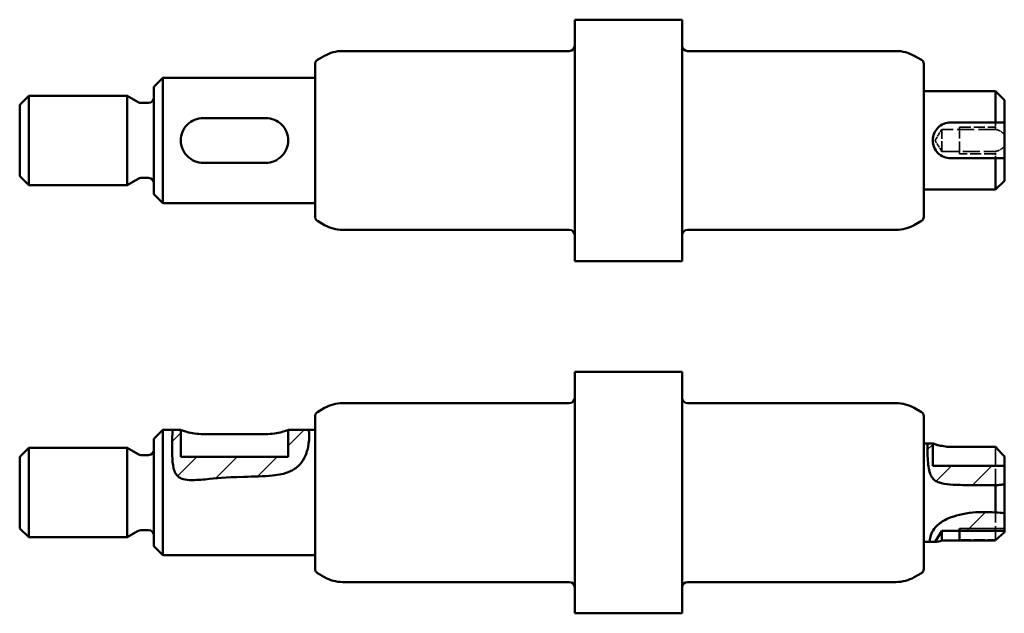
# Model space of a CAD drawing. Header units: millimetres. Extents: x 97 to 207, y 72 to 139.
import ezdxf

# ---------------------------------------------------------------- set-up
doc = ezdxf.new("R2010")
doc.units = ezdxf.units.MM
doc.linetypes.add('DASHED', pattern=[0.2068, 0.1655, -0.0413])
for name, color, linetype, lineweight in [('외형선(ISO)', 7, 'Continuous', 50), ('은선 (ISO)', 7, 'DASHED', 35), ('좁은 외형선(ISO)', 7, 'Continuous', 35), ('해치 (ISO)', 7, 'Continuous', 18)]:
    doc.layers.add(name, color=color, linetype=linetype, lineweight=lineweight)

msp = doc.modelspace()

# ---------------------------------------------------------------- hatches: boundary and pattern name
at = {"layer": '해치 (ISO)'}
h = msp.add_hatch(dxfattribs=at)
h.set_pattern_fill('ANSI31', color=256, scale=25.4, style=0)
h.set_pattern_definition([(45, (0, 0), (-2.245064, 2.245064), [])])
edge = h.paths.add_edge_path()
edge.add_line((113.96, 92.73), (114.88, 92.73))
edge.add_line((114.88, 92.73), (114.88, 89.73))
edge.add_line((114.88, 89.73), (126.88, 89.73))
edge.add_line((126.88, 89.73), (126.88, 92.73))
edge.add_line((126.88, 92.73), (129.16, 92.73))
edge.add_spline(control_points=[(129.16, 92.73), (129.16, 92.73), (129.2, 92.52), (129.22, 91.86), (129.21, 91.38), (129, 90.41), (128.87, 89.98), (128.49, 89.25), (128.27, 88.94), (127.63, 88.36), (127.26, 88.17), (126.44, 87.84), (125.85, 87.72), (124.15, 87.54), (123.04, 87.53), (119.77, 87.43), (118.87, 87.32), (116.91, 87.15), (116.32, 87.11), (115.49, 87.15), (115.24, 87.19), (114.86, 87.32), (114.72, 87.4), (114.47, 87.62), (114.37, 87.74), (114.19, 88.07), (114.12, 88.28), (113.98, 88.89), (113.93, 89.38), (113.89, 90.42), (113.9, 90.96), (113.92, 91.86), (113.93, 92.2), (113.95, 92.63), (113.96, 92.73), (113.96, 92.73)], knot_values=[0, 0, 0, 0, 0.293937, 0.293937, 0.595127, 0.595127, 0.815976, 0.815976, 0.99164, 0.99164, 1.192959, 1.192959, 1.491813, 1.491813, 1.88687, 1.88687, 2.611245, 2.611245, 3.006354, 3.006354, 3.274862, 3.274862, 3.483625, 3.483625, 3.679691, 3.679691, 3.954651, 3.954651, 4.498742, 4.498742, 5.093965, 5.093965, 5.665296, 5.665296, 6.183498, 6.183498, 6.183498, 6.183498], degree=3, periodic=0)
edge = h.paths.add_edge_path()
edge.add_spline(control_points=[(205.88, 86.56), (205.31, 86.53), (204.68, 86.55), (202.54, 86.58), (201.83, 86.57), (200.7, 86.63), (200.26, 86.68), (199.55, 86.86), (199.36, 86.95), (199.08, 87.11), (198.95, 87.23), (198.74, 87.5), (198.66, 87.66), (198.5, 88.09), (198.45, 88.36), (198.37, 88.92), (198.34, 89.22), (198.3, 89.96), (198.3, 90.34), (198.29, 90.82), (198.29, 90.98), (198.29, 91.18), (198.3, 91.23), (198.3, 91.23)], knot_values=[0, 0, 0, 0, 0.169671, 0.169671, 0.37178, 0.37178, 0.513854, 0.513854, 0.631796, 0.631796, 0.788333, 0.788333, 0.93429, 0.93429, 1.105882, 1.105882, 1.282879, 1.282879, 1.549027, 1.549027, 1.742417, 1.742417, 1.925358, 1.925358, 1.925358, 1.925358], degree=3, periodic=0)
edge.add_line((198.3, 91.23), (198.88, 91.23))
edge.add_line((198.88, 91.23), (198.88, 88.73))
edge.add_line((198.88, 88.73), (206.88, 88.73))
edge.add_line((206.88, 88.73), (206.88, 86.67))
edge.add_spline(control_points=[(206.88, 86.67), (206.75, 86.64), (206.62, 86.62), (206.28, 86.58), (206.08, 86.56), (205.88, 86.56)], knot_values=[0.392525, 0.392525, 0.392525, 0.392525, 0.412605, 0.412605, 0.439055, 0.439055, 0.439055, 0.439055], degree=3, periodic=0)
edge = h.paths.add_edge_path()
edge.add_line((206.88, 83.44), (206.88, 81.73))
edge.add_line((206.88, 81.73), (206.88, 81.46))
edge.add_line((206.88, 81.46), (199.88, 81.46))
edge.add_line((199.88, 81.46), (199.14, 80.23))
edge.add_line((199.14, 80.23), (198.55, 80.23))
edge.add_spline(control_points=[(198.55, 80.23), (198.55, 80.23), (198.55, 80.4), (198.62, 80.82), (198.68, 81.07), (198.94, 81.56), (199.11, 81.79), (199.61, 82.27), (199.96, 82.52), (201.05, 83.06), (201.9, 83.32), (203.46, 83.52), (203.95, 83.55), (204.91, 83.56), (205.4, 83.55), (205.88, 83.52)], knot_values=[0, 0, 0, 0, 0.234213, 0.234213, 0.428215, 0.428215, 0.586801, 0.586801, 0.76324, 0.76324, 1.014471, 1.014471, 1.125189, 1.125189, 1.23543, 1.23543, 1.23543, 1.23543], degree=3, periodic=0)
edge.add_spline(control_points=[(205.88, 83.52), (206.24, 83.5), (206.57, 83.47), (206.88, 83.44)], knot_values=[0.326965, 0.326965, 0.326965, 0.326965, 0.502169, 0.502169, 0.502169, 0.502169], degree=3, periodic=0)

# ---------------------------------------------------------------- linework, layer by layer
at = {"layer": '외형선(ISO)'}
for p, q in [((158.88, 111.61), (158.88, 138.61)), ((158.88, 138.61), (170.88, 138.61)), ((170.88, 111.61), (170.88, 138.61)), ((130.13, 134.11), (130.94, 134.58)), ((132.94, 135.11), (158.28, 135.11)), ((171.48, 135.11), (194.81, 135.11)), ((197.63, 134.11), (196.81, 134.58)), ((129.88, 116.55), (129.88, 133.68)), ((197.88, 133.68), (197.88, 116.55)), ((111.88, 131.11), (112.88, 132.11)), ((112.88, 132.11), (112.88, 118.11)), ((112.88, 132.11), (129.88, 132.11)), ((111.88, 119.11), (111.88, 131.11)), ((96.88, 129.11), (97.88, 130.11)), ((97.88, 130.11), (97.88, 120.11)), ((97.88, 130.11), (108.88, 130.11)), ((108.88, 120.11), (108.88, 130.11)), ((110.12, 129.4), (108.88, 130.11)), ((197.88, 130.61), (205.88, 130.61)), ((205.88, 127.11), (205.88, 130.61)), ((206.88, 129.61), (205.88, 130.61)), ((96.88, 121.11), (96.88, 129.11)), ((110.42, 129.31), (111.28, 129.31)), ((206.88, 129.61), (206.88, 127.11)), ((117.38, 127.61), (124.38, 127.61)), ((200.88, 127.11), (205.88, 127.11)), ((206.88, 127.11), (206.88, 123.11)), ((124.38, 122.61), (117.38, 122.61)), ((205.88, 123.11), (200.88, 123.11)), ((205.88, 119.61), (205.88, 123.11)), ((206.88, 123.11), (206.88, 120.61)), ((96.88, 121.11), (97.88, 120.11)), ((97.88, 120.11), (108.88, 120.11)), ((110.12, 120.83), (108.88, 120.11)), ((110.42, 120.91), (111.28, 120.91)), ((206.88, 120.61), (205.88, 119.61)), ((111.88, 119.11), (112.88, 118.11)), ((197.88, 119.61), (205.88, 119.61)), ((112.88, 118.11), (129.88, 118.11)), ((130.13, 116.12), (130.94, 115.65)), ((197.63, 116.12), (196.81, 115.65)), ((132.94, 115.11), (158.28, 115.11)), ((171.48, 115.11), (194.81, 115.11)), ((158.88, 111.61), (170.88, 111.61)), ((158.88, 72.23), (158.88, 99.23)), ((158.88, 99.23), (170.88, 99.23)), ((170.88, 72.23), (170.88, 99.23)), ((132.94, 95.73), (158.28, 95.73)), ((171.48, 95.73), (194.81, 95.73)), ((130.13, 94.72), (130.94, 95.19)), ((197.63, 94.72), (196.81, 95.19)), ((129.88, 77.17), (129.88, 94.29)), ((197.88, 94.29), (197.88, 77.17)), ((111.88, 91.73), (112.88, 92.73)), ((112.88, 92.73), (112.88, 78.73)), ((112.88, 92.73), (113.96, 92.73)), ((113.96, 92.73), (114.88, 92.73)), ((114.88, 92.73), (114.88, 89.73)), ((126.88, 92.73), (129.16, 92.73)), ((126.88, 89.73), (126.88, 92.73)), ((129.16, 92.73), (129.88, 92.73)), ((111.88, 79.73), (111.88, 91.73)), ((117.38, 92.27), (124.38, 92.27)), ((96.88, 89.73), (97.88, 90.73)), ((97.88, 90.73), (97.88, 80.73)), ((97.88, 90.73), (108.88, 90.73)), ((108.88, 80.73), (108.88, 90.73)), ((110.12, 90.01), (108.88, 90.73)), ((197.88, 91.23), (198.3, 91.23)), ((198.3, 91.23), (198.88, 91.23)), ((198.88, 91.23), (198.88, 88.73)), ((200.88, 90.85), (205.88, 90.85)), ((96.88, 81.73), (96.88, 89.73)), ((110.42, 89.93), (111.28, 89.93)), ((114.88, 89.73), (126.88, 89.73)), ((206.88, 89.76), (206.88, 88.73)), ((198.88, 88.73), (206.88, 88.73)), ((206.88, 88.73), (206.88, 86.67)), ((205.88, 83.52), (205.88, 86.56)), ((206.88, 86.67), (206.88, 83.44)), ((206.88, 83.44), (206.88, 81.46)), ((96.88, 81.73), (97.88, 80.73)), ((110.12, 81.45), (108.88, 80.73)), ((110.42, 81.53), (111.28, 81.53)), ((199.88, 81.46), (199.14, 80.23)), ((206.88, 81.46), (199.88, 81.46)), ((199.88, 80.37), (199.88, 81.46)), ((201.88, 80.43), (201.88, 81.73)), ((206.88, 81.46), (206.88, 81.28)), ((97.88, 80.73), (108.88, 80.73)), ((205.88, 80.37), (199.88, 80.37)), ((111.88, 79.73), (112.88, 78.73)), ((197.88, 80.23), (198.55, 80.23)), ((199.14, 80.23), (198.55, 80.23)), ((112.88, 78.73), (129.88, 78.73)), ((130.13, 76.73), (130.94, 76.26)), ((197.63, 76.73), (196.81, 76.26)), ((132.94, 75.73), (158.28, 75.73)), ((171.48, 75.73), (194.81, 75.73)), ((158.88, 72.23), (170.88, 72.23))]:
    msp.add_line(p, q, dxfattribs=at)
for centre, radius, start, end in [((158.28, 135.71), 0.6, 270, 0), ((171.48, 135.71), 0.6, 180, 270), ((132.94, 131.11), 4, 90, 120), ((194.81, 131.11), 4, 60, 90), ((130.38, 133.68), 0.5, 120, 180), ((197.38, 133.68), 0.5, 0, 60), ((111.28, 129.91), 0.6, 270, 0), ((110.42, 129.91), 0.6, 240, 270), ((110.42, 120.31), 0.6, 90, 120), ((111.28, 120.31), 0.6, 0, 90), ((130.38, 116.55), 0.5, 180, 240), ((132.94, 119.11), 4, 240, 270), ((194.81, 119.11), 4, 270, 300), ((197.38, 116.55), 0.5, 300, 0), ((158.28, 114.51), 0.6, 0, 90), ((171.48, 114.51), 0.6, 90, 180), ((132.94, 91.73), 4, 90, 120), ((158.28, 96.33), 0.6, 270, 0), ((171.48, 96.33), 0.6, 180, 270), ((194.81, 91.73), 4, 60, 90), ((130.38, 94.29), 0.5, 120, 180), ((197.38, 94.29), 0.5, 0, 60), ((111.28, 90.53), 0.6, 270, 0), ((110.42, 90.53), 0.6, 240, 270), ((110.42, 80.93), 0.6, 90, 120), ((111.28, 80.93), 0.6, 0, 90), ((130.38, 77.17), 0.5, 180, 240), ((197.38, 77.17), 0.5, 300, 0), ((132.94, 79.73), 4, 240, 270), ((194.81, 79.73), 4, 270, 300), ((158.28, 75.13), 0.6, 0, 90), ((171.48, 75.13), 0.6, 90, 180)]:
    msp.add_arc(centre, radius, start, end, dxfattribs=at)
for points, knots in [([(114.88, 125.11), (114.88, 125.43), (114.94, 125.77), (115.2, 126.38), (115.39, 126.66), (115.83, 127.1), (116.11, 127.29), (116.72, 127.55), (117.06, 127.61), (117.38, 127.61)], [-0.3803502, -0.3803502, -0.3803502, -0.3803502, -0.2852922, -0.2852922, -0.1902342, -0.1902342, -0.0951171, -0.0951171, 0, 0, 0, 0]), ([(124.38, 127.61), (124.69, 127.61), (125.03, 127.55), (125.64, 127.29), (125.92, 127.1), (126.36, 126.66), (126.56, 126.38), (126.81, 125.77), (126.88, 125.43), (126.88, 125.11)], [0, 0, 0, 0, 0.0951171, 0.0951171, 0.1902342, 0.1902342, 0.2852922, 0.2852922, 0.3803502, 0.3803502, 0.3803502, 0.3803502]), ([(200.88, 123.11), (200.62, 123.11), (200.35, 123.17), (199.86, 123.37), (199.64, 123.52), (199.29, 123.88), (199.13, 124.1), (198.93, 124.59), (198.88, 124.86), (198.88, 125.37), (198.93, 125.64), (199.13, 126.13), (199.29, 126.35), (199.64, 126.71), (199.86, 126.86), (200.35, 127.06), (200.62, 127.11), (200.88, 127.11)], [-0.6087908, -0.6087908, -0.6087908, -0.6087908, -0.5326664, -0.5326664, -0.456542, -0.456542, -0.3804687, -0.3804687, -0.3043954, -0.3043954, -0.2283221, -0.2283221, -0.1522488, -0.1522488, -0.0761244, -0.0761244, 0, 0, 0, 0]), ([(117.38, 122.61), (117.06, 122.61), (116.72, 122.68), (116.11, 122.93), (115.83, 123.13), (115.39, 123.57), (115.2, 123.85), (114.94, 124.46), (114.88, 124.8), (114.88, 125.11)], [-0.7607004, -0.7607004, -0.7607004, -0.7607004, -0.6655833, -0.6655833, -0.5704662, -0.5704662, -0.4754082, -0.4754082, -0.3803502, -0.3803502, -0.3803502, -0.3803502]), ([(126.88, 125.11), (126.88, 124.8), (126.81, 124.46), (126.56, 123.85), (126.36, 123.57), (125.92, 123.13), (125.64, 122.93), (125.03, 122.68), (124.69, 122.61), (124.38, 122.61)], [0.3803502, 0.3803502, 0.3803502, 0.3803502, 0.4754082, 0.4754082, 0.5704662, 0.5704662, 0.6655833, 0.6655833, 0.7607004, 0.7607004, 0.7607004, 0.7607004]), ([(129.16, 92.73), (129.16, 92.73), (129.2, 92.52), (129.22, 91.86), (129.21, 91.38), (129, 90.41), (128.87, 89.98), (128.49, 89.25), (128.27, 88.94), (127.63, 88.36), (127.26, 88.17), (126.44, 87.84), (125.85, 87.72), (124.15, 87.54), (123.04, 87.53), (119.77, 87.43), (118.87, 87.32), (116.91, 87.15), (116.32, 87.11), (115.49, 87.15), (115.24, 87.19), (114.86, 87.32), (114.72, 87.4), (114.47, 87.62), (114.37, 87.74), (114.19, 88.07), (114.12, 88.28), (113.98, 88.89), (113.93, 89.38), (113.89, 90.42), (113.9, 90.96), (113.92, 91.86), (113.93, 92.2), (113.95, 92.63), (113.96, 92.73), (113.96, 92.73)], [0, 0, 0, 0, 0.293937, 0.293937, 0.595127, 0.595127, 0.815976, 0.815976, 0.99164, 0.99164, 1.192959, 1.192959, 1.491813, 1.491813, 1.88687, 1.88687, 2.611245, 2.611245, 3.006354, 3.006354, 3.274862, 3.274862, 3.483625, 3.483625, 3.679691, 3.679691, 3.954651, 3.954651, 4.498742, 4.498742, 5.093965, 5.093965, 5.665296, 5.665296, 6.183498, 6.183498, 6.183498, 6.183498]), ([(114.88, 92.73), (114.88, 92.73), (114.94, 92.71), (115.2, 92.62), (115.39, 92.56), (115.83, 92.44), (116.11, 92.38), (116.72, 92.29), (117.06, 92.27), (117.38, 92.27)], [-0.3803502, -0.3803502, -0.3803502, -0.3803502, -0.2852922, -0.2852922, -0.1902342, -0.1902342, -0.0951171, -0.0951171, 0, 0, 0, 0]), ([(124.38, 92.27), (124.69, 92.27), (125.03, 92.29), (125.64, 92.38), (125.92, 92.44), (126.36, 92.56), (126.56, 92.62), (126.81, 92.71), (126.88, 92.73), (126.88, 92.73)], [0, 0, 0, 0, 0.0951171, 0.0951171, 0.1902342, 0.1902342, 0.2852922, 0.2852922, 0.3803502, 0.3803502, 0.3803502, 0.3803502]), ([(205.88, 86.56), (205.31, 86.53), (204.68, 86.55), (202.54, 86.58), (201.83, 86.57), (200.7, 86.63), (200.26, 86.68), (199.55, 86.86), (199.36, 86.95), (199.08, 87.11), (198.95, 87.23), (198.74, 87.5), (198.66, 87.66), (198.5, 88.09), (198.45, 88.36), (198.37, 88.92), (198.34, 89.22), (198.3, 89.96), (198.3, 90.34), (198.29, 90.82), (198.29, 90.98), (198.29, 91.18), (198.3, 91.23), (198.3, 91.23)], [0, 0, 0, 0, 0.169671, 0.169671, 0.37178, 0.37178, 0.513854, 0.513854, 0.631796, 0.631796, 0.788333, 0.788333, 0.93429, 0.93429, 1.105882, 1.105882, 1.282879, 1.282879, 1.549027, 1.549027, 1.742417, 1.742417, 1.925358, 1.925358, 1.925358, 1.925358]), ([(198.88, 91.23), (198.88, 91.23), (198.93, 91.21), (199.13, 91.14), (199.29, 91.09), (199.64, 91), (199.86, 90.95), (200.35, 90.87), (200.62, 90.85), (200.88, 90.85)], [-0.3043954, -0.3043954, -0.3043954, -0.3043954, -0.2283221, -0.2283221, -0.1522488, -0.1522488, -0.0761244, -0.0761244, 0, 0, 0, 0]), ([(206.88, 86.67), (206.75, 86.64), (206.62, 86.62), (206.28, 86.58), (206.08, 86.56), (205.88, 86.56)], [0.39252479, 0.39252479, 0.39252479, 0.39252479, 0.41260529, 0.41260529, 0.43905529, 0.43905529, 0.43905529, 0.43905529]), ([(198.55, 80.23), (198.55, 80.23), (198.55, 80.4), (198.62, 80.82), (198.68, 81.07), (198.94, 81.56), (199.11, 81.79), (199.61, 82.27), (199.96, 82.52), (201.05, 83.06), (201.9, 83.32), (203.46, 83.52), (203.95, 83.55), (204.91, 83.56), (205.4, 83.55), (205.88, 83.52)], [0, 0, 0, 0, 0.234213, 0.234213, 0.428215, 0.428215, 0.586801, 0.586801, 0.76324, 0.76324, 1.014471, 1.014471, 1.125189, 1.125189, 1.23543, 1.23543, 1.23543, 1.23543]), ([(206.88, 81.28), (206.86, 81.26), (206.85, 81.25), (206.72, 81.15), (206.59, 81.03), (206.3, 80.78), (206.15, 80.64), (205.97, 80.46), (205.92, 80.41), (205.88, 80.37)], [0.2638477, 0.2638477, 0.2638477, 0.2638477, 0.2712933, 0.2712933, 0.329636, 0.329636, 0.3879786, 0.3879786, 0.4072996, 0.4072996, 0.4072996, 0.4072996])]:
    msp.add_open_spline(points, degree=3, knots=knots, dxfattribs=at)
for points, weights in [([(205.88, 127.11), (206.44, 127.11), (206.88, 127.11)], [1.00001354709, 1.00602684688, 1]), ([(206.88, 123.11), (206.44, 123.11), (205.88, 123.11)], [1, 1.00602684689, 1.00001354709]), ([(205.88, 90.85), (206.44, 90.25), (206.88, 89.76)], [1.00001354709, 1.00602684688, 1])]:
    msp.add_rational_spline(points, weights, degree=2, dxfattribs=at)
for points in [[(205.88, 83.52), (206.24, 83.5), (206.57, 83.47), (206.88, 83.44)], [(199.14, 80.23), (199.38, 80.23), (199.63, 80.27), (199.88, 80.37)]]:
    msp.add_open_spline(points, degree=3, dxfattribs=at)
at = {"layer": '은선 (ISO)', "ltscale": 7.615002}
for p, q in [((201.88, 126.6), (205.88, 126.6)), ((205.88, 123.63), (201.88, 123.63)), ((201.88, 80.43), (205.88, 80.43))]:
    msp.add_line(p, q, dxfattribs=at)
at = {"layer": '은선 (ISO)', "ltscale": 8.18998}
msp.add_line((201.88, 123.63), (201.88, 126.6), dxfattribs=at)
at = {"layer": '은선 (ISO)', "ltscale": 1.551196}
for p, q in [((205.88, 126.34), (205.88, 127.11)), ((205.88, 123.11), (205.88, 123.89))]:
    msp.add_line(p, q, dxfattribs=at)
at = {"layer": '은선 (ISO)', "ltscale": 6.829054}
msp.add_line((199.88, 123.89), (199.88, 126.34), dxfattribs=at)
at = {"layer": '은선 (ISO)', "ltscale": 11.422553}
for p, q in [((205.88, 126.34), (199.88, 126.34)), ((199.88, 123.89), (205.88, 123.89))]:
    msp.add_line(p, q, dxfattribs=at)
at = {"layer": '은선 (ISO)', "ltscale": 10.971104}
msp.add_line((205.88, 86.56), (205.88, 90.85), dxfattribs=at)
at = {"layer": '은선 (ISO)', "ltscale": 9.780135}
msp.add_line((205.88, 80.37), (205.88, 83.52), dxfattribs=at)
at = {"layer": '은선 (ISO)', "ltscale": 2.734799}
msp.add_open_spline([(199.14, 125.11), (199.38, 125.51), (199.63, 125.93), (199.88, 126.34)], degree=3, dxfattribs=at)
at = {"layer": '은선 (ISO)', "ltscale": 2.855227}
for points, knots in [([(206.88, 125.76), (206.86, 125.78), (206.85, 125.8), (206.72, 125.94), (206.59, 126.06), (206.3, 126.23), (206.15, 126.28), (205.97, 126.32), (205.92, 126.33), (205.88, 126.34)], [0.2638477, 0.2638477, 0.2638477, 0.2638477, 0.2712933, 0.2712933, 0.329636, 0.329636, 0.3879786, 0.3879786, 0.4072996, 0.4072996, 0.4072996, 0.4072996]), ([(205.88, 123.89), (205.92, 123.9), (205.97, 123.91), (206.02, 123.92), (206.15, 123.95), (206.3, 124), (206.59, 124.17), (206.72, 124.28), (206.85, 124.43), (206.86, 124.45), (206.88, 124.47)], [-0.0193209, -0.0193209, -0.0193209, -0.0193209, 0, 0, 0, 0.0583426, 0.0583426, 0.1166853, 0.1166853, 0.1241309, 0.1241309, 0.1241309, 0.1241309])]:
    msp.add_open_spline(points, degree=3, knots=knots, dxfattribs=at)
at = {"layer": '은선 (ISO)', "ltscale": 2.734797}
msp.add_open_spline([(199.88, 123.89), (199.63, 124.3), (199.38, 124.72), (199.14, 125.11)], degree=3, dxfattribs=at)
at = {"layer": '좁은 외형선(ISO)'}
msp.add_line((206.88, 81.73), (201.88, 81.73), dxfattribs=at)

doc.saveas('drawing.dxf')
